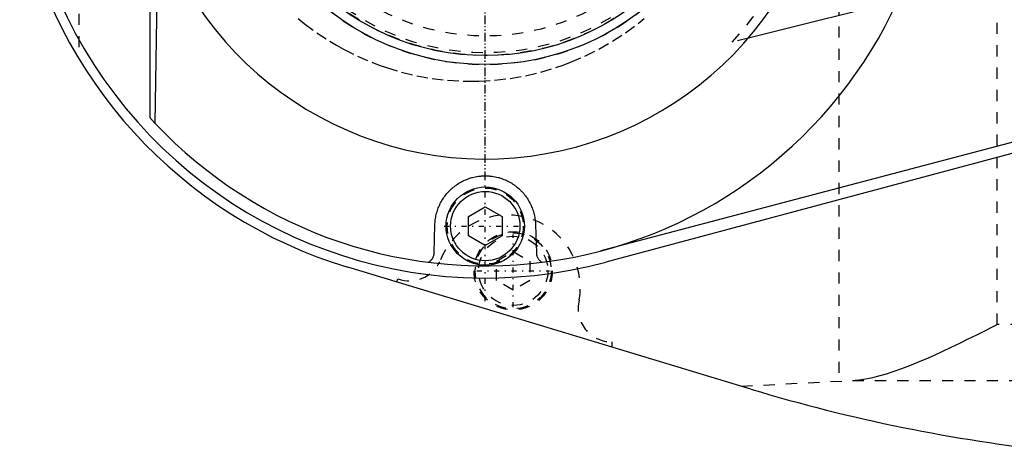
# Model space of a CAD drawing. Extents: x -294 to 171, y -70 to 70.
# Tile 1 of 7: x -292 to -204, y -57 to -19. Entities that reach past the tile are written whole.
import ezdxf

# ---------------------------------------------------------------- set-up
doc = ezdxf.new("R2010")
doc.units = 0
doc.linetypes.add('CENTER', pattern=[1.5, 0.45, -0.5, 0.05, -0.5])
doc.linetypes.add('DASHED', pattern=[2, 1, -1])
for name, color, linetype in [('AM_0', 7, 'CONTINUOUS'), ('AM_3', 7, 'DASHED'), ('AM_7', 7, 'CENTER')]:
    doc.layers.add(name, color=color, linetype=linetype)

msp = doc.modelspace()

# ---------------------------------------------------------------- linework, layer by layer
at = {"layer": 'AM_0', "color": 7, "linetype": 'CONTINUOUS'}
for p, q in [((-280, -7.81), (-280, -27.295)), ((-279.288, -10.158), (-279.549, -27.783)), ((-205.338, -14.906), (-226.462, -20.173)), ((-279.549, -27.783), (-280, -27.295)), ((-192.447, -26.753), (-239.646, -39.215)), ((-192.411, -27.679), (-239.218, -40.225)), ((-251.5, -36.134), (-250, -35.268)), ((-250, -35.268), (-248.5, -36.134)), ((-254.57, -39.389), (-254.498, -36.871)), ((-251.5, -37.866), (-251.5, -36.134)), ((-248.5, -36.134), (-248.5, -37.866)), ((-245.502, -36.871), (-245.43, -39.389)), ((-250, -38.732), (-251.5, -37.866)), ((-248.5, -37.866), (-250, -38.732)), ((-226.232, -51.584), (-262.297, -40.682))]:
    msp.add_line(p, q, dxfattribs=at)
for points in [[(-254.498, -36.871, 0), (-254.496, -36.81, 0), (-254.489, -36.688, 0), (-254.479, -36.566, 0), (-254.473, -36.506, 0), (-254.466, -36.445, 0), (-254.449, -36.324, 0), (-254.429, -36.203, 0), (-254.406, -36.083, 0), (-254.379, -35.964, 0), (-254.349, -35.845, 0), (-254.333, -35.786, 0), (-254.316, -35.727, 0), (-254.28, -35.61, 0), (-254.24, -35.494, 0), (-254.198, -35.378, 0), (-254.152, -35.264, 0), (-254.102, -35.151, 0), (-254.077, -35.094, 0), (-254.05, -35.039, 0), (-253.995, -34.928, 0), (-253.936, -34.818, 0), (-253.905, -34.764, 0), (-253.874, -34.71, 0), (-253.809, -34.604, 0), (-253.741, -34.499, 0), (-253.706, -34.447, 0), (-253.67, -34.395, 0), (-253.595, -34.294, 0), (-253.518, -34.194, 0), (-253.438, -34.096, 0), (-253.355, -34, 0), (-253.268, -33.907, 0), (-253.224, -33.861, 0), (-253.179, -33.815, 0), (-253.087, -33.726, 0), (-252.993, -33.639, 0), (-252.895, -33.555, 0), (-252.795, -33.473, 0), (-252.692, -33.394, 0), (-252.639, -33.355, 0), (-252.586, -33.317, 0), (-252.478, -33.244, 0), (-252.367, -33.173, 0), (-252.254, -33.105, 0), (-252.139, -33.041, 0), (-252.021, -32.98, 0), (-251.962, -32.95, 0), (-251.902, -32.922, 0), (-251.78, -32.867, 0), (-251.657, -32.816, 0), (-251.532, -32.769, 0), (-251.405, -32.725, 0), (-251.276, -32.685, 0), (-251.211, -32.666, 0), (-251.145, -32.648, 0), (-251.013, -32.616, 0), (-250.88, -32.587, 0), (-250.746, -32.562, 0), (-250.612, -32.542, 0), (-250.477, -32.525, 0), (-250.409, -32.519, 0), (-250.341, -32.513, 0), (-250.205, -32.505, 0), (-250.069, -32.501, 0), (-250.001, -32.5, 0), (-249.932, -32.501, 0), (-249.796, -32.505, 0), (-249.659, -32.513, 0), (-249.591, -32.519, 0), (-249.523, -32.525, 0), (-249.387, -32.542, 0), (-249.252, -32.563, 0), (-249.118, -32.587, 0), (-248.986, -32.616, 0), (-248.855, -32.648, 0), (-248.79, -32.666, 0), (-248.725, -32.684, 0), (-248.596, -32.724, 0), (-248.47, -32.768, 0), (-248.344, -32.816, 0), (-248.221, -32.867, 0), (-248.099, -32.921, 0), (-248.039, -32.95, 0), (-247.979, -32.98, 0), (-247.861, -33.041, 0), (-247.745, -33.106, 0), (-247.632, -33.173, 0), (-247.522, -33.244, 0), (-247.414, -33.317, 0), (-247.361, -33.355, 0), (-247.308, -33.394, 0), (-247.206, -33.473, 0), (-247.105, -33.555, 0), (-247.008, -33.639, 0), (-246.913, -33.726, 0), (-246.821, -33.815, 0), (-246.776, -33.861, 0), (-246.732, -33.907, 0), (-246.645, -34, 0), (-246.562, -34.096, 0), (-246.482, -34.194, 0), (-246.405, -34.294, 0), (-246.33, -34.395, 0), (-246.294, -34.447, 0), (-246.259, -34.499, 0), (-246.191, -34.604, 0), (-246.126, -34.71, 0), (-246.095, -34.764, 0), (-246.064, -34.818, 0), (-246.006, -34.928, 0), (-245.95, -35.038, 0), (-245.923, -35.094, 0), (-245.898, -35.15, 0), (-245.848, -35.264, 0), (-245.802, -35.378, 0), (-245.76, -35.494, 0), (-245.72, -35.61, 0), (-245.684, -35.727, 0), (-245.667, -35.786, 0), (-245.651, -35.845, 0), (-245.621, -35.964, 0), (-245.594, -36.083, 0), (-245.571, -36.203, 0), (-245.551, -36.324, 0), (-245.534, -36.445, 0), (-245.527, -36.505, 0), (-245.521, -36.566, 0), (-245.511, -36.688, 0), (-245.504, -36.81, 0), (-245.502, -36.871, 0)], [(-255.092, -40.238, 0), (-255.065, -40.223, 0), (-255.014, -40.191, 0), (-254.965, -40.156, 0), (-254.942, -40.138, 0), (-254.919, -40.119, 0), (-254.875, -40.079, 0), (-254.834, -40.037, 0), (-254.796, -39.993, 0), (-254.76, -39.947, 0), (-254.728, -39.899, 0), (-254.712, -39.874, 0), (-254.698, -39.849, 0), (-254.671, -39.799, 0), (-254.648, -39.747, 0), (-254.627, -39.694, 0), (-254.61, -39.64, 0), (-254.596, -39.585, 0), (-254.59, -39.557, 0), (-254.584, -39.529, 0), (-254.576, -39.473, 0), (-254.572, -39.417, 0), (-254.57, -39.389, 0)], [(-245.43, -39.389, 0), (-245.428, -39.417, 0), (-245.424, -39.473, 0), (-245.416, -39.529, 0), (-245.41, -39.557, 0), (-245.404, -39.585, 0), (-245.39, -39.639, 0), (-245.373, -39.693, 0), (-245.352, -39.747, 0), (-245.329, -39.799, 0), (-245.302, -39.849, 0), (-245.288, -39.874, 0), (-245.273, -39.899, 0), (-245.24, -39.946, 0), (-245.205, -39.993, 0), (-245.166, -40.037, 0), (-245.125, -40.079, 0), (-245.081, -40.119, 0), (-245.059, -40.138, 0), (-245.035, -40.156, 0), (-244.986, -40.191, 0), (-244.935, -40.223, 0), (-244.908, -40.238, 0)]]:
    msp.add_polyline3d(points, dxfattribs=at)
for centre, radius in [((-250, 0), 22.55), ((-250, 0), 21.75), ((-250, -37), 3.5), ((-250, -37), 3.1)]:
    msp.add_circle(centre, radius, dxfattribs=at)
for centre, radius, start, end in [((-250, 0), 41.645, 74.99531, 285.00469), ((-250, 0), 31, 193.0503, 160.20172), ((-250, 0), 42.5, 191.51418, 253.18124), ((-250, 0), 40.559, 223.2357, 335.4577), ((-182.83, 92), 150, 253.18124, 263.87851)]:
    msp.add_arc(centre, radius, start, end, dxfattribs=at)
at = {"layer": 'AM_3', "color": 6, "linetype": 'DASHED'}
for p, q in [((-218.364, 50.865), (-218.364, -50.865)), ((-204.215, -45.813), (-204.215, 45.813)), ((-286.365, 21.997), (-286.365, -21.997)), ((-226.462, -20.173), (-227.916, -20.535)), ((-249, -40.134), (-247.5, -39.268)), ((-247.5, -39.268), (-246, -40.134)), ((-249, -41.866), (-249, -40.134)), ((-246, -40.134), (-246, -41.866)), ((-257.914, -42.007), (-257.806, -41.709)), ((-247.5, -42.732), (-249, -41.866)), ((-246, -41.866), (-247.5, -42.732)), ((-96.023, -45.813), (-204.215, -45.813)), ((-238.689, -47.36), (-238.689, -47.818)), ((-227.093, -51.323), (-217.141, -50.806)), ((-217.141, -50.806), (-124.273, -50.806))]:
    msp.add_line(p, q, dxfattribs=at)
for points in [[(-266.741, -18.42, 0), (-266.198, -18.862, 0), (-265.074, -19.697, 0), (-263.904, -20.466, 0), (-263.303, -20.824, 0), (-262.691, -21.165, 0), (-261.439, -21.793, 0), (-260.153, -22.347, 0), (-259.499, -22.596, 0), (-258.837, -22.825, 0), (-257.495, -23.227, 0), (-256.132, -23.549, 0), (-254.753, -23.792, 0), (-253.362, -23.954, 0), (-251.964, -24.036, 0), (-251.263, -24.046, 0), (-250.563, -24.036, 0), (-249.165, -23.954, 0), (-247.773, -23.792, 0), (-246.394, -23.549, 0), (-245.031, -23.227, 0), (-243.689, -22.825, 0), (-243.028, -22.596, 0), (-242.373, -22.347, 0), (-241.087, -21.793, 0), (-239.835, -21.165, 0), (-238.622, -20.466, 0), (-237.452, -19.697, 0), (-236.328, -18.862, 0), (-235.785, -18.42, 0)], [(-217.141, -50.806, 0), (-217.088, -50.804, 0), (-216.981, -50.798, 0), (-216.873, -50.79, 0), (-216.819, -50.785, 0), (-216.764, -50.78, 0), (-216.655, -50.769, 0), (-216.545, -50.757, 0), (-216.156, -50.703, 0), (-215.477, -50.574, 0), (-215.134, -50.495, 0), (-214.789, -50.406, 0), (-214.1, -50.207, 0), (-213.42, -49.985, 0), (-212.738, -49.742, 0), (-212.033, -49.471, 0), (-211.311, -49.178, 0), (-210.944, -49.023, 0), (-210.574, -48.863, 0), (-209.825, -48.531, 0), (-209.069, -48.184, 0), (-208.308, -47.827, 0), (-207.547, -47.462, 0), (-206.789, -47.092, 0), (-206.412, -46.907, 0), (-206.038, -46.722, 0), (-205.297, -46.354, 0), (-204.571, -45.991, 0), (-204.215, -45.813, 0)]]:
    msp.add_polyline3d(points, dxfattribs=at)
for centre, radius in [((-250, 0), 22.57), ((-250, 0), 21.744), ((-250, 0), 21.724), ((-250, 0), 21.5), ((-250, 0), 20), ((-250, -37), 3.4), ((-247.5, -41), 3.5), ((-247.5, -41), 3.4), ((-247.5, -41), 3.1)]:
    msp.add_circle(centre, radius, dxfattribs=at)
for centre, radius, start, end in [((-250, 0), 30.156, 317.08112, 42.91888), ((-248, -42.5), 6.5, 349.97048, 159.12388), ((-256.78, -38.89), 3, 250, 334.45341), ((-238.689, -44.36), 3, 165.95624, 270)]:
    msp.add_arc(centre, radius, start, end, dxfattribs=at)
at = {"layer": 'AM_7', "color": 4, "linetype": 'CENTER'}
for p, q in [((-250, -43.727), (-250, 43.727)), ((-250, -32.55), (-250, 32.55)), ((-253.675, -37), (-246.325, -37)), ((-247.5, -44.255), (-247.5, -37.745)), ((-250.755, -41), (-244.245, -41))]:
    msp.add_line(p, q, dxfattribs=at)

doc.saveas('drawing.dxf')
